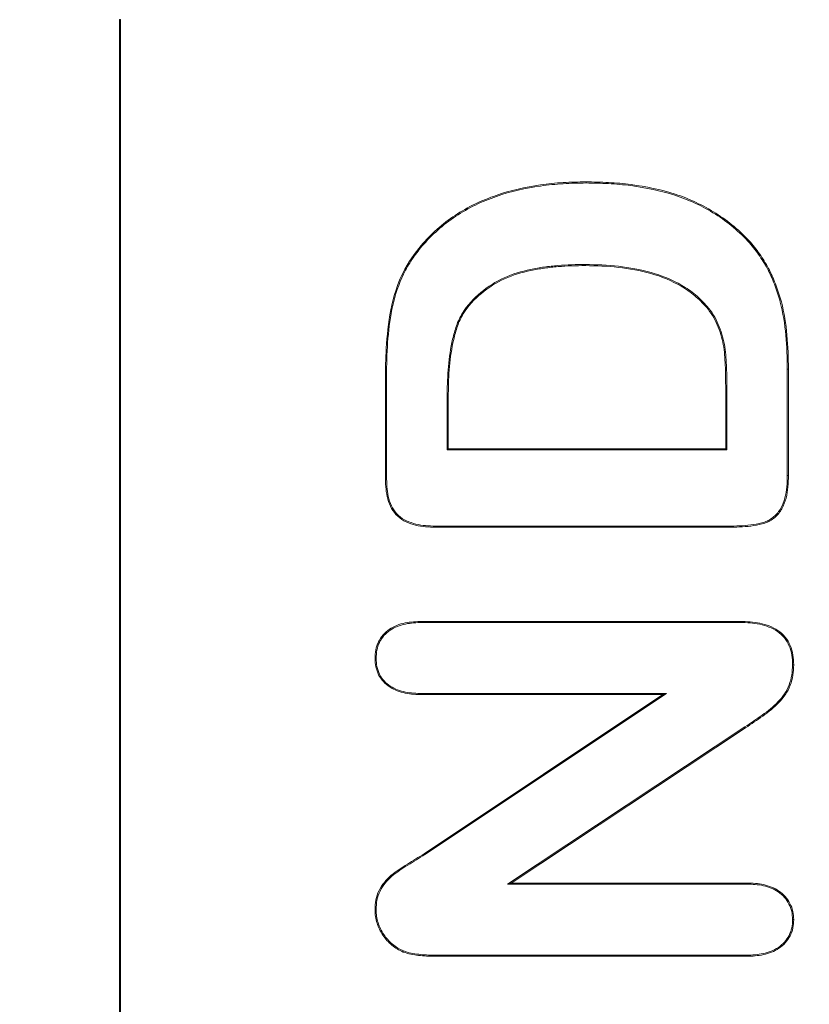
# Model space of a CAD drawing. Header units: millimetres. Extents: x 23 to 1094, y 23 to 840.
# Tile 9 of 44: x 144 to 154, y 201 to 213. Entities that reach past the tile are written whole.
import ezdxf

# ---------------------------------------------------------------- set-up
doc = ezdxf.new("R2010")
doc.units = ezdxf.units.MM
doc.header["$LTSCALE"] = 4
for name, color, linetype, lineweight in [('Dimension (ANSI)', 7, 'Continuous', 9), ('Visible (ANSI)', 7, 'Continuous', 9), ('Visible Narrow (ANSI)', 7, 'Continuous', 9)]:
    doc.layers.add(name, color=color, linetype=linetype, lineweight=lineweight)
doc.styles.add('Note Text (ANSI)', font='arial.ttf')
doc.dimstyles.new('Default - mm (ANSI)', dxfattribs={"dimscale": 4, "dimtxt": 2, "dimasz": 2, "dimexe": 3.175, "dimexo": 1, "dimgap": 0.8, "dimtad": 0, "dimtih": 1, "dimtoh": 1, "dimrnd": 1e-08, "dimzin": 4, "dimdsep": 46, "dimtxsty": 'Note Text (ANSI)', "dimblk": 'Filled-1', "dimcen": 0.09, "dimdle": 10, "dimclrd": 256, "dimclre": 256, "dimclrt": 256, "dimadec": 1, "dimazin": 0, "dimtfac": 1.524, "dimtofl": 0, "dimtmove": 0, "dimatfit": 3, "dimfxl": 1, "dimtolj": 1, "dimtzin": 0, "dimlwd": -1, "dimlwe": -1, "dimarcsym": 0})

# ---------------------------------------------------------------- blocks, each defined once
blk = doc.blocks.new('Filled-1')
at = {"color": 0}
for p, q in [((0, 0), (-1, 0.15)), ((-1, 0.15), (-1, -0.15)), ((-1, 0), (0, 0)), ((-1, -0.15), (0, 0))]:
    blk.add_line(p, q, dxfattribs=at)
at = {"color": 0, "flags": 128}
blk.add_lwpolyline([(-1, -0.15), (0, 0), (-1, 0.15), (-1, -0.15)], dxfattribs=at)
at = {"color": 0}
blk.add_solid([(-1, -0.15), (0, 0), (-1, 0.15), (-1, -0.15)], dxfattribs=at)
blk = doc.blocks.new('*D19')
at = {"layer": 'Defpoints', "color": 0, "transparency": 16777216}
for p in [(100.652, 250.679), (100.652, 225.987), (310.652, 134.679)]:
    blk.add_point(p, dxfattribs=at)
at = {"layer": 'Dimension (ANSI)', "transparency": 16777216}
for p, q in [((100.652, 246.679), (100.652, 213.287)), ((310.652, 138.679), (310.652, 238.687)), ((108.652, 225.987), (184.075, 225.987)), ((302.652, 225.987), (227.229, 225.987))]:
    blk.add_line(p, q, dxfattribs=at)
at = {"layer": 'Dimension (ANSI)', "transparency": 16777216, "xscale": 8, "yscale": 8, "zscale": 8, "rotation": 180}
blk.add_blockref('Filled-1', (100.652, 225.987), dxfattribs=at)
at = {"layer": 'Dimension (ANSI)', "transparency": 16777216, "xscale": 8, "yscale": 8, "zscale": 8}
blk.add_blockref('Filled-1', (310.652, 225.987), dxfattribs=at)
at = {"layer": 'Dimension (ANSI)', "transparency": 16777216, "char_height": 8, "attachment_point": 5, "style": 'Note Text (ANSI)'}
for s, insert in [('\\A1; 210.00', (205.652, 233.272)), ('\\A1;[8.27]', (205.652, 217.66))]:
    blk.add_mtext(s, dxfattribs=dict(at, insert=insert))
blk = doc.blocks.new('*D32')
at = {"layer": 'Defpoints', "color": 0, "transparency": 16777216}
for p in [(100.652, 250.679), (267.275, 134.679), (310.652, 134.679)]:
    blk.add_point(p, dxfattribs=at)
at = {"layer": 'Dimension (ANSI)', "transparency": 16777216}
for p, q in [((104.652, 250.679), (279.975, 250.679)), ((267.275, 242.679), (267.275, 180.919)), ((267.275, 142.679), (267.275, 149.729)), ((306.652, 134.679), (254.575, 134.679))]:
    blk.add_line(p, q, dxfattribs=at)
at = {"layer": 'Dimension (ANSI)', "transparency": 16777216, "xscale": 8, "yscale": 8, "zscale": 8}
for p, rotation in [((267.275, 250.679), 90), ((267.275, 134.679), 270)]:
    blk.add_blockref('Filled-1', p, dxfattribs=dict(at, rotation=rotation))
at = {"layer": 'Dimension (ANSI)', "transparency": 16777216, "char_height": 8, "attachment_point": 5, "style": 'Note Text (ANSI)'}
for s, insert in [('\\A1; 116.00', (267.275, 172.608)), ('\\A1;[4.57]', (267.275, 157.013))]:
    blk.add_mtext(s, dxfattribs=dict(at, insert=insert))

msp = doc.modelspace()

# ---------------------------------------------------------------- linework, layer by layer
at = {"layer": 'Visible (ANSI)'}
for p, q in [((145.652, 212.679), (145.652, 172.679)), ((145.662, 212.679), (145.662, 172.679)), ((151.224, 210.728), (151.224, 210.741)), ((149.264, 209.972), (149.254, 209.98)), ((153.178, 210.012), (153.187, 210.02)), ((151.217, 209.754), (151.217, 209.741)), ((152.672, 209.252), (152.662, 209.243)), ((148.829, 207.19), (148.829, 208.473)), ((148.842, 207.191), (148.842, 208.472)), ((153.628, 208.506), (153.628, 207.234)), ((153.642, 208.506), (153.642, 207.234)), ((152.892, 207.554), (152.892, 208.305)), ((152.905, 207.54), (152.905, 208.305)), ((149.566, 208.208), (149.566, 207.54)), ((149.579, 208.208), (149.579, 207.554)), ((149.566, 207.54), (149.579, 207.554)), ((149.566, 207.54), (152.905, 207.54)), ((149.579, 207.554), (152.892, 207.554)), ((152.905, 207.54), (152.892, 207.554)), ((148.842, 207.191), (148.829, 207.19)), ((152.955, 206.629), (149.427, 206.629)), ((149.427, 206.629), (149.427, 206.616)), ((152.955, 206.616), (149.427, 206.616)), ((149.265, 205.491), (153.067, 205.491)), ((149.265, 205.478), (149.265, 205.491)), ((149.265, 205.478), (153.067, 205.478)), ((153.067, 205.478), (153.067, 205.491)), ((148.717, 205.049), (148.704, 205.049)), ((153.691, 204.973), (153.704, 204.973)), ((149.265, 204.629), (149.265, 204.616)), ((152.185, 204.629), (149.265, 204.629)), ((152.142, 204.616), (149.265, 204.616)), ((149.291, 202.716), (152.142, 204.616)), ((149.298, 202.705), (152.185, 204.629)), ((152.185, 204.629), (152.142, 204.616)), ((153.122, 204.23), (150.285, 202.353)), ((153.13, 204.22), (150.329, 202.366)), ((149.298, 202.705), (149.291, 202.716)), ((150.285, 202.353), (150.329, 202.366)), ((150.285, 202.353), (153.146, 202.353)), ((150.329, 202.366), (153.146, 202.366)), ((153.146, 202.353), (153.146, 202.366)), ((148.717, 202.047), (148.704, 202.047)), ((153.691, 201.929), (153.704, 201.929)), ((149.045, 201.554), (149.04, 201.542)), ((153.143, 201.504), (149.413, 201.504)), ((153.143, 201.491), (149.413, 201.491)), ((153.143, 201.504), (153.143, 201.491))]:
    msp.add_line(p, q, dxfattribs=at)
for points, knots in [([(149.254, 209.98), (149.314, 210.048), (149.377, 210.115), (149.512, 210.236), (149.585, 210.291), (149.737, 210.391), (149.816, 210.437), (149.979, 210.516), (150.064, 210.55), (150.321, 210.64), (150.5, 210.679), (150.77, 210.718), (150.86, 210.727), (151.042, 210.739), (151.133, 210.74), (151.224, 210.741)], [0, 0, 0, 0, 0.000272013, 0.000272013, 0.000544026, 0.000544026, 0.000816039, 0.000816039, 0.001088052, 0.001088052, 0.001632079, 0.001632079, 0.001904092, 0.001904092, 0.002176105, 0.002176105, 0.002176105, 0.002176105]), ([(149.264, 209.972), (149.324, 210.04), (149.386, 210.105), (149.521, 210.225), (149.593, 210.28), (149.743, 210.38), (149.822, 210.425), (149.984, 210.504), (150.069, 210.538), (150.325, 210.627), (150.502, 210.666), (150.771, 210.705), (150.861, 210.714), (151.042, 210.725), (151.133, 210.727), (151.224, 210.728)], [0, 0, 0, 0, 0.000270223, 0.000270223, 0.000540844, 0.000540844, 0.000811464, 0.000811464, 0.001082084, 0.001082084, 0.001623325, 0.001623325, 0.001893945, 0.001893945, 0.002164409, 0.002164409, 0.002164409, 0.002164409]), ([(151.224, 210.741), (151.313, 210.74), (151.403, 210.738), (151.583, 210.729), (151.672, 210.721), (151.94, 210.685), (152.117, 210.65), (152.459, 210.539), (152.623, 210.462), (152.851, 210.318), (152.924, 210.265), (153.062, 210.149), (153.125, 210.085), (153.187, 210.02)], [0, 0, 0, 0, 0.000270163, 0.000270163, 0.000540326, 0.000540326, 0.001080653, 0.001080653, 0.001620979, 0.001620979, 0.001891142, 0.001891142, 0.002161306, 0.002161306, 0.002161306, 0.002161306]), ([(151.224, 210.728), (151.313, 210.727), (151.403, 210.725), (151.582, 210.716), (151.671, 210.708), (151.937, 210.672), (152.114, 210.637), (152.454, 210.526), (152.617, 210.451), (152.844, 210.307), (152.916, 210.255), (153.053, 210.14), (153.115, 210.076), (153.178, 210.012)], [0, 0, 0, 0, 0.000268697, 0.000268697, 0.000537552, 0.000537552, 0.001075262, 0.001075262, 0.001612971, 0.001612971, 0.001881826, 0.001881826, 0.002150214, 0.002150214, 0.002150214, 0.002150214]), ([(148.829, 208.473), (148.831, 208.608), (148.837, 208.971), (148.945, 209.455), (149.002, 209.581), (149.107, 209.795), (149.179, 209.886), (149.254, 209.98)], [0, 0, 0, 0, 0.0406852, 0.0406852, 0.0660741, 0.0660741, 0.1236877, 0.1236877, 0.1236877, 0.1236877]), ([(148.842, 208.472), (148.844, 208.606), (148.847, 208.739), (148.87, 209.004), (148.887, 209.136), (148.945, 209.395), (148.987, 209.522), (149.075, 209.7), (149.108, 209.758), (149.181, 209.868), (149.222, 209.92), (149.264, 209.972)], [0, 0, 0, 0, 0.000398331, 0.000398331, 0.000796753, 0.000796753, 0.001195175, 0.001195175, 0.001394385, 0.001394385, 0.001593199, 0.001593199, 0.001593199, 0.001593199]), ([(153.178, 210.012), (153.221, 209.96), (153.262, 209.908), (153.337, 209.797), (153.372, 209.74), (153.433, 209.621), (153.459, 209.559), (153.507, 209.434), (153.528, 209.37), (153.577, 209.176), (153.598, 209.042), (153.623, 208.775), (153.627, 208.64), (153.628, 208.506)], [0, 0, 0, 0, 0.000199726, 0.000199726, 0.000399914, 0.000399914, 0.000600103, 0.000600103, 0.000800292, 0.000800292, 0.001200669, 0.001200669, 0.001600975, 0.001600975, 0.001600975, 0.001600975]), ([(153.187, 210.02), (153.231, 209.968), (153.273, 209.916), (153.349, 209.804), (153.383, 209.746), (153.445, 209.626), (153.471, 209.564), (153.519, 209.438), (153.54, 209.374), (153.59, 209.178), (153.611, 209.044), (153.636, 208.776), (153.64, 208.641), (153.642, 208.506)], [0, 0, 0, 0, 0.000201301, 0.000201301, 0.000402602, 0.000402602, 0.000603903, 0.000603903, 0.000805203, 0.000805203, 0.001207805, 0.001207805, 0.001610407, 0.001610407, 0.001610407, 0.001610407]), ([(151.217, 209.754), (151.217, 209.754), (151.217, 209.754), (151.217, 209.754), (151.162, 209.754), (151.107, 209.754), (150.997, 209.75), (150.943, 209.746), (150.833, 209.737), (150.779, 209.732), (150.67, 209.716), (150.616, 209.706), (150.454, 209.673), (150.348, 209.641), (150.146, 209.551), (150.052, 209.49), (149.882, 209.349), (149.805, 209.267), (149.719, 209.124), (149.694, 209.074), (149.658, 208.969), (149.643, 208.916), (149.606, 208.755), (149.59, 208.646), (149.57, 208.427), (149.567, 208.317), (149.566, 208.208), (149.566, 208.208), (149.566, 208.208), (149.566, 208.208)], [0, 0, 0, 0, 0.000000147, 0.000000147, 0.000000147, 0.000164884, 0.000164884, 0.000329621, 0.000329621, 0.000494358, 0.000494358, 0.000659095, 0.000659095, 0.000988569, 0.000988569, 0.001318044, 0.001318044, 0.001647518, 0.001647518, 0.001812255, 0.001812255, 0.001976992, 0.001976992, 0.002306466, 0.002306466, 0.00263594, 0.00263594, 0.00263594, 0.002636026, 0.002636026, 0.002636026, 0.002636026]), ([(151.217, 209.741), (151.162, 209.741), (151.107, 209.74), (150.998, 209.737), (150.944, 209.733), (150.835, 209.724), (150.78, 209.718), (150.672, 209.703), (150.618, 209.693), (150.457, 209.66), (150.352, 209.629), (150.152, 209.54), (150.06, 209.479), (149.891, 209.34), (149.815, 209.259), (149.73, 209.118), (149.706, 209.069), (149.67, 208.966), (149.656, 208.913), (149.619, 208.753), (149.603, 208.644), (149.583, 208.427), (149.58, 208.317), (149.579, 208.208)], [0, 0, 0, 0, 0.000163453, 0.000163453, 0.000326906, 0.000326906, 0.000490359, 0.000490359, 0.000653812, 0.000653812, 0.000980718, 0.000980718, 0.001307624, 0.001307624, 0.00163453, 0.00163453, 0.001797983, 0.001797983, 0.001961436, 0.001961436, 0.002288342, 0.002288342, 0.002615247, 0.002615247, 0.002615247, 0.002615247]), ([(152.672, 209.252), (152.672, 209.252), (152.672, 209.252), (152.672, 209.252), (152.627, 209.3), (152.582, 209.35), (152.479, 209.435), (152.424, 209.472), (152.252, 209.572), (152.128, 209.623), (151.873, 209.694), (151.743, 209.718), (151.481, 209.748), (151.348, 209.752), (151.217, 209.754), (151.217, 209.754), (151.217, 209.754), (151.217, 209.754)], [0, 0, 0, 0, 0.000000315, 0.000000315, 0.000000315, 0.000197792, 0.000197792, 0.000395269, 0.000395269, 0.000790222, 0.000790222, 0.001185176, 0.001185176, 0.00158013, 0.00158013, 0.00158013, 0.001580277, 0.001580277, 0.001580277, 0.001580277]), ([(152.662, 209.243), (152.618, 209.292), (152.573, 209.34), (152.472, 209.424), (152.417, 209.461), (152.247, 209.561), (152.124, 209.611), (151.871, 209.682), (151.741, 209.705), (151.48, 209.735), (151.348, 209.739), (151.217, 209.741)], [0, 0, 0, 0, 0.000196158, 0.000196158, 0.000392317, 0.000392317, 0.000784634, 0.000784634, 0.001176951, 0.001176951, 0.001569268, 0.001569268, 0.001569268, 0.001569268]), ([(152.892, 208.305), (152.891, 208.387), (152.891, 208.469), (152.883, 208.634), (152.878, 208.717), (152.848, 208.879), (152.823, 208.958), (152.776, 209.072), (152.758, 209.109), (152.714, 209.179), (152.688, 209.211), (152.662, 209.243)], [0, 0, 0, 0, 0.0002480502, 0.0002480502, 0.0004961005, 0.0004961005, 0.0007441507, 0.0007441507, 0.0008681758, 0.0008681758, 0.0009922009, 0.0009922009, 0.0009922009, 0.0009922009]), ([(152.905, 208.305), (152.905, 208.305), (152.905, 208.305), (152.905, 208.305), (152.904, 208.387), (152.905, 208.47), (152.897, 208.635), (152.891, 208.718), (152.861, 208.882), (152.836, 208.962), (152.787, 209.077), (152.769, 209.115), (152.725, 209.187), (152.698, 209.22), (152.672, 209.251), (152.672, 209.251), (152.672, 209.252), (152.672, 209.252)], [0, 0, 0, 0, 0.000000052, 0.000000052, 0.000000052, 0.000250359, 0.000250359, 0.000500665, 0.000500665, 0.000750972, 0.000750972, 0.000876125, 0.000876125, 0.001001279, 0.001001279, 0.001001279, 0.001001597, 0.001001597, 0.001001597, 0.001001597]), ([(149.427, 206.616), (149.347, 206.619), (149.266, 206.622), (149.111, 206.66), (149.034, 206.692), (148.946, 206.774), (148.921, 206.806), (148.882, 206.876), (148.868, 206.914), (148.846, 206.991), (148.839, 207.031), (148.831, 207.11), (148.83, 207.15), (148.829, 207.19)], [0, 0, 0, 0, 0.0002382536, 0.0002382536, 0.0004765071, 0.0004765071, 0.0005956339, 0.0005956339, 0.0007147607, 0.0007147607, 0.0008338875, 0.0008338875, 0.0009530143, 0.0009530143, 0.0009530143, 0.0009530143]), ([(149.427, 206.629), (149.347, 206.632), (149.268, 206.635), (149.115, 206.673), (149.041, 206.704), (148.956, 206.782), (148.932, 206.814), (148.894, 206.881), (148.88, 206.918), (148.859, 206.994), (148.852, 207.033), (148.845, 207.111), (148.843, 207.151), (148.842, 207.191)], [0, 0, 0, 0, 0.0002329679, 0.0002329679, 0.0004661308, 0.0004661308, 0.0005827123, 0.0005827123, 0.0006992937, 0.0006992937, 0.0008158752, 0.0008158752, 0.0009322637, 0.0009322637, 0.0009322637, 0.0009322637]), ([(153.642, 207.234), (153.641, 207.189), (153.64, 207.143), (153.631, 207.053), (153.624, 207.008), (153.601, 206.92), (153.586, 206.877), (153.541, 206.798), (153.512, 206.762), (153.442, 206.703), (153.402, 206.68), (153.316, 206.65), (153.271, 206.642), (153.137, 206.621), (153.046, 206.618), (152.955, 206.616)], [0, 0, 0, 0, 0.000135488, 0.000135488, 0.000270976, 0.000270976, 0.000406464, 0.000406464, 0.000541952, 0.000541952, 0.00067744, 0.00067744, 0.000812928, 0.000812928, 0.001083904, 0.001083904, 0.001083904, 0.001083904]), ([(153.628, 207.234), (153.628, 207.189), (153.627, 207.144), (153.618, 207.055), (153.611, 207.01), (153.589, 206.924), (153.573, 206.882), (153.53, 206.805), (153.502, 206.771), (153.435, 206.714), (153.397, 206.692), (153.313, 206.663), (153.269, 206.654), (153.136, 206.634), (153.046, 206.631), (152.955, 206.629)], [0, 0, 0, 0, 0.000132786, 0.000132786, 0.000265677, 0.000265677, 0.000398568, 0.000398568, 0.000531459, 0.000531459, 0.00066435, 0.00066435, 0.000797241, 0.000797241, 0.001062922, 0.001062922, 0.001062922, 0.001062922]), ([(148.704, 205.049), (148.706, 205.083), (148.707, 205.116), (148.72, 205.183), (148.731, 205.215), (148.774, 205.307), (148.821, 205.359), (148.933, 205.434), (148.997, 205.459), (149.129, 205.486), (149.197, 205.489), (149.265, 205.491)], [0, 0, 0, 0, 0.0001000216, 0.0001000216, 0.0002000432, 0.0002000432, 0.0004000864, 0.0004000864, 0.0006001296, 0.0006001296, 0.0008001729, 0.0008001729, 0.0008001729, 0.0008001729]), ([(148.717, 205.049), (148.719, 205.082), (148.72, 205.115), (148.733, 205.179), (148.743, 205.21), (148.785, 205.299), (148.83, 205.349), (148.938, 205.422), (149.001, 205.446), (149.131, 205.473), (149.198, 205.476), (149.265, 205.478)], [0, 0, 0, 0, 0.0000976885, 0.0000976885, 0.0001959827, 0.0001959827, 0.0003925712, 0.0003925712, 0.0005891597, 0.0005891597, 0.0007855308, 0.0007855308, 0.0007855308, 0.0007855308]), ([(153.067, 205.491), (153.145, 205.489), (153.224, 205.486), (153.377, 205.454), (153.452, 205.426), (153.549, 205.36), (153.579, 205.333), (153.628, 205.273), (153.648, 205.238), (153.678, 205.166), (153.689, 205.128), (153.701, 205.051), (153.703, 205.012), (153.704, 204.973)], [0, 0, 0, 0, 0.0002331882, 0.0002331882, 0.0004663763, 0.0004663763, 0.0005829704, 0.0005829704, 0.0006995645, 0.0006995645, 0.0008161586, 0.0008161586, 0.0009327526, 0.0009327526, 0.0009327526, 0.0009327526]), ([(153.067, 205.478), (153.145, 205.476), (153.223, 205.473), (153.373, 205.441), (153.447, 205.414), (153.541, 205.35), (153.569, 205.324), (153.617, 205.265), (153.636, 205.232), (153.665, 205.162), (153.676, 205.125), (153.688, 205.05), (153.689, 205.012), (153.691, 204.973)], [0, 0, 0, 0, 0.000227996, 0.000227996, 0.000456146, 0.000456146, 0.000570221, 0.000570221, 0.0006842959, 0.0006842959, 0.0007983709, 0.0007983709, 0.000911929, 0.000911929, 0.000911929, 0.000911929]), ([(149.265, 204.616), (149.198, 204.618), (149.131, 204.621), (149, 204.648), (148.936, 204.671), (148.823, 204.744), (148.777, 204.794), (148.732, 204.885), (148.721, 204.916), (148.707, 204.982), (148.706, 205.015), (148.704, 205.049)], [0, 0, 0, 0, 0.0001978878, 0.0001978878, 0.0003957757, 0.0003957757, 0.0005936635, 0.0005936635, 0.0006926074, 0.0006926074, 0.0007915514, 0.0007915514, 0.0007915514, 0.0007915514]), ([(149.265, 204.629), (149.198, 204.631), (149.132, 204.634), (149.004, 204.66), (148.941, 204.683), (148.832, 204.753), (148.787, 204.802), (148.744, 204.889), (148.733, 204.92), (148.72, 204.983), (148.719, 205.015), (148.717, 205.049)], [0, 0, 0, 0, 0.0001926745, 0.0001926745, 0.00038556, 0.00038556, 0.0005784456, 0.0005784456, 0.0006748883, 0.0006748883, 0.0007707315, 0.0007707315, 0.0007707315, 0.0007707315]), ([(153.691, 204.973), (153.689, 204.931), (153.687, 204.89), (153.675, 204.81), (153.664, 204.771), (153.635, 204.694), (153.617, 204.658), (153.571, 204.591), (153.545, 204.56), (153.46, 204.47), (153.395, 204.42), (153.26, 204.324), (153.191, 204.277), (153.122, 204.23)], [0, 0, 0, 0, 0.0001221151, 0.0001221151, 0.0002447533, 0.0002447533, 0.0003673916, 0.0003673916, 0.0004900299, 0.0004900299, 0.0007353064, 0.0007353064, 0.0009804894, 0.0009804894, 0.0009804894, 0.0009804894]), ([(153.704, 204.973), (153.702, 204.931), (153.7, 204.889), (153.688, 204.807), (153.677, 204.767), (153.647, 204.689), (153.628, 204.652), (153.582, 204.583), (153.554, 204.551), (153.468, 204.461), (153.403, 204.409), (153.267, 204.313), (153.198, 204.266), (153.13, 204.22)], [0, 0, 0, 0, 0.0001241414, 0.0001241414, 0.0002482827, 0.0002482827, 0.0003724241, 0.0003724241, 0.0004965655, 0.0004965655, 0.0007448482, 0.0007448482, 0.000993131, 0.000993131, 0.000993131, 0.000993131]), ([(148.704, 202.047), (148.706, 202.086), (148.707, 202.125), (148.722, 202.202), (148.734, 202.24), (148.786, 202.346), (148.838, 202.407), (148.957, 202.509), (149.024, 202.551), (149.157, 202.633), (149.224, 202.674), (149.291, 202.716)], [0, 0, 0, 0, 0.0001159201, 0.0001159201, 0.0002318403, 0.0002318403, 0.0004636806, 0.0004636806, 0.0006955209, 0.0006955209, 0.0009273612, 0.0009273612, 0.0009273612, 0.0009273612]), ([(148.717, 202.047), (148.719, 202.086), (148.72, 202.124), (148.734, 202.199), (148.747, 202.235), (148.797, 202.338), (148.848, 202.398), (148.965, 202.498), (149.031, 202.54), (149.164, 202.622), (149.231, 202.663), (149.298, 202.705), (149.298, 202.705), (149.298, 202.705), (149.298, 202.705)], [0, 0, 0, 0, 0.0001139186, 0.0001139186, 0.0002283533, 0.0002283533, 0.0004572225, 0.0004572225, 0.0006860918, 0.0006860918, 0.0009149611, 0.0009149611, 0.0009149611, 0.0009151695, 0.0009151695, 0.0009151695, 0.0009151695]), ([(153.146, 202.366), (153.213, 202.364), (153.28, 202.361), (153.41, 202.333), (153.473, 202.307), (153.583, 202.232), (153.629, 202.181), (153.675, 202.092), (153.687, 202.06), (153.701, 201.995), (153.702, 201.962), (153.704, 201.929)], [0, 0, 0, 0, 0.0001968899, 0.0001968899, 0.0003937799, 0.0003937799, 0.0005906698, 0.0005906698, 0.0006891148, 0.0006891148, 0.0007875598, 0.0007875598, 0.0007875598, 0.0007875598]), ([(153.146, 202.353), (153.212, 202.351), (153.279, 202.348), (153.406, 202.32), (153.467, 202.296), (153.574, 202.222), (153.618, 202.172), (153.663, 202.087), (153.674, 202.057), (153.687, 201.994), (153.689, 201.962), (153.691, 201.929)], [0, 0, 0, 0, 0.0001916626, 0.0001916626, 0.0003835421, 0.0003835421, 0.0005754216, 0.0005754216, 0.0006713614, 0.0006713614, 0.0007666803, 0.0007666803, 0.0007666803, 0.0007666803]), ([(149.04, 201.542), (149.016, 201.553), (148.991, 201.564), (148.945, 201.592), (148.924, 201.608), (148.863, 201.66), (148.827, 201.7), (148.767, 201.789), (148.744, 201.837), (148.72, 201.914), (148.714, 201.94), (148.706, 201.993), (148.705, 202.02), (148.704, 202.047)], [0, 0, 0, 0, 0.0000796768, 0.0000796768, 0.0001593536, 0.0001593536, 0.0003187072, 0.0003187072, 0.0004780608, 0.0004780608, 0.0005577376, 0.0005577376, 0.0006374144, 0.0006374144, 0.0006374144, 0.0006374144]), ([(149.045, 201.554), (149.021, 201.565), (148.997, 201.576), (148.953, 201.602), (148.932, 201.618), (148.872, 201.669), (148.837, 201.708), (148.779, 201.795), (148.756, 201.842), (148.732, 201.918), (148.726, 201.943), (148.719, 201.994), (148.718, 202.02), (148.717, 202.047)], [0, 0, 0, 0, 0.0000771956, 0.0000771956, 0.0001550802, 0.0001550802, 0.0003108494, 0.0003108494, 0.0004666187, 0.0004666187, 0.0005445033, 0.0005445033, 0.0006218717, 0.0006218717, 0.0006218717, 0.0006218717]), ([(153.704, 201.929), (153.702, 201.895), (153.701, 201.862), (153.687, 201.796), (153.676, 201.764), (153.629, 201.675), (153.584, 201.623), (153.472, 201.549), (153.408, 201.525), (153.277, 201.496), (153.21, 201.493), (153.143, 201.491)], [0, 0, 0, 0, 0.0000998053, 0.0000998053, 0.0001996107, 0.0001996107, 0.0003992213, 0.0003992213, 0.000598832, 0.000598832, 0.0007984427, 0.0007984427, 0.0007984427, 0.0007984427]), ([(153.691, 201.929), (153.689, 201.895), (153.688, 201.863), (153.675, 201.8), (153.664, 201.769), (153.619, 201.683), (153.575, 201.633), (153.467, 201.561), (153.404, 201.538), (153.276, 201.509), (153.21, 201.506), (153.143, 201.504)], [0, 0, 0, 0, 0.0000966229, 0.0000966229, 0.000193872, 0.000193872, 0.0003883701, 0.0003883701, 0.0005828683, 0.0005828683, 0.0007771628, 0.0007771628, 0.0007771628, 0.0007771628]), ([(149.413, 201.491), (149.35, 201.492), (149.287, 201.493), (149.193, 201.505), (149.162, 201.509), (149.1, 201.522), (149.07, 201.532), (149.04, 201.542)], [0, 0, 0, 0, 0.0001892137, 0.0001892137, 0.0002838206, 0.0002838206, 0.0003784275, 0.0003784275, 0.0003784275, 0.0003784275]), ([(149.413, 201.504), (149.35, 201.505), (149.288, 201.507), (149.195, 201.518), (149.164, 201.522), (149.104, 201.535), (149.075, 201.544), (149.045, 201.554)], [0, 0, 0, 0, 0.000187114, 0.000187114, 0.0002807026, 0.0002807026, 0.0003735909, 0.0003735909, 0.0003735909, 0.0003735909])]:
    msp.add_open_spline(points, degree=3, knots=knots, dxfattribs=at)
at = {"layer": 'Visible Narrow (ANSI)'}
for p, q in [((145.662, 212.679), (145.652, 212.679)), ((148.842, 208.472), (148.829, 208.473)), ((153.628, 208.506), (153.642, 208.506)), ((152.905, 208.305), (152.892, 208.305)), ((149.566, 208.208), (149.579, 208.208)), ((153.628, 207.234), (153.642, 207.234)), ((152.955, 206.629), (152.955, 206.616)), ((153.122, 204.23), (153.13, 204.22)), ((149.413, 201.504), (149.413, 201.491))]:
    msp.add_line(p, q, dxfattribs=at)

# ---------------------------------------------------------------- dimensions: what is measured, and where the dimension line sits
at = {"layer": 'Dimension (ANSI)'}
for base, p1, p2, angle, text, override, picture, middle in [((100.652, 225.987), (310.652, 134.679), (100.652, 250.679), 180, ' <>\\X[8.27]', {"dimgap": 0.8, "dimtih": 0, "dimtoh": 0, "dimdec": 2, "dimpost": '\\X', "dimtol": 0, "dimlim": 0, "dimtp": 0, "dimtm": 0, "dimtdec": 2, "dimatfit": 1}, '*D19', (205.652, 225.987)), ((267.275, 134.679), (100.652, 250.679), (310.652, 134.679), 90, ' <>\\X[4.57]', {"dimgap": 0.8, "dimdec": 2, "dimpost": '\\X', "dimtol": 0, "dimlim": 0, "dimtp": 0, "dimtm": 0, "dimtdec": 2, "dimatfit": 1}, '*D32', (267.275, 165.324))]:
    dim = msp.add_linear_dim(base=base, p1=p1, p2=p2, angle=angle, text=text, dimstyle='Default - mm (ANSI)', override=override, dxfattribs=at)
    dim.commit()
    dim.dimension.update_dxf_attribs({"geometry": picture, "text_midpoint": middle, "dimtype": 160})

doc.saveas('drawing.dxf')
